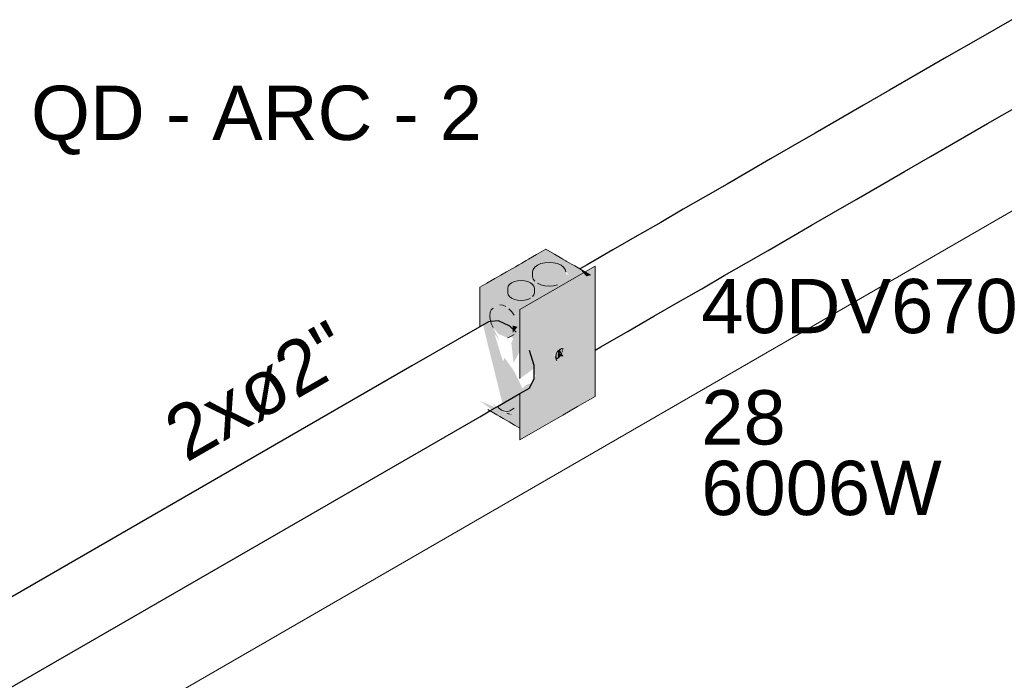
# Model space of a CAD drawing. Header units: millimetres. Extents: x 4480191 to 4481199, y -30324204 to -30323479.
# Tile 118 of 243: x 4480225.19 to 4480228.82, y -30323893.63 to -30323891.19. Entities that reach past the tile are written whole.
import ezdxf

# ---------------------------------------------------------------- set-up
doc = ezdxf.new("R2010")
doc.units = ezdxf.units.MM
doc.linetypes.add('NULL', pattern=[0])
for name, color, linetype, lineweight in [('DI-Elementos externos em corte', 9, 'Continuous', 18), ('EL-Caixa ARC', 9, 'Continuous', 18), ('EL-Condutos ARC (Baixa)', 54, 'Continuous', 25), ('EL-Textos conduto ARC', 7, 'Continuous', 9), ('Textos', 7, 'Continuous', 9)]:
    doc.layers.add(name, color=color, linetype=linetype, lineweight=lineweight)
doc.styles.add('ARIAL', font='arial.ttf')

msp = doc.modelspace()

# ---------------------------------------------------------------- hatches: boundary and pattern name
at = {"layer": 'EL-Caixa ARC', "linetype": 'Continuous', "true_color": 0x105689}
for points in [[(4480227.1312, -30323892.0384), (4480226.8887, -30323892.1784), (4480227.0489, -30323892.2709), (4480227.0516, -30323892.2592), (4480227.0417, -30323892.1733), (4480227.0216, -30323892.2012), (4480227.007, -30323892.1677), (4480227.0238, -30323892.155), (4480227.0571, -30323892.1558), (4480227.0417, -30323892.1733), (4480227.0532, -30323892.2734), (4480227.0829, -30323892.1838), (4480227.0817, -30323892.1616), (4480227.0758, -30323892.1565), (4480227.0774, -30323892.1462), (4480227.0829, -30323892.1838), (4480227.1136, -30323892.0914), (4480227.0829, -30323892.1264), (4480227.085, -30323892.1129), (4480227.1136, -30323892.0914), (4480227.1442, -30323892.0867), (4480227.1748, -30323892.0915), (4480227.1947, -30323892.1025), (4480227.1136, -30323892.0914), (4480227.0569, -30323892.2621), (4480227.098, -30323892.2312), (4480227.1499, -30323892.2009), (4480227.1833, -30323892.1759), (4480227.215, -30323892.1639), (4480227.2181, -30323892.1335), (4480227.2073, -30323892.1305), (4480227.2054, -30323892.1221), (4480227.2181, -30323892.1335), (4480227.215, -30323892.1639), (4480227.2815, -30323892.1388), (4480227.2573, -30323892.1113)], [(4480227.1135, -30323892.0915), (4480227.1008, -30323892.0971), (4480227.085, -30323892.1129), (4480227.0829, -30323892.1389), (4480227.0911, -30323892.1565), (4480227.1008, -30323892.1471), (4480227.1008, -30323892.1639), (4480227.1135, -30323892.1695), (4480227.1442, -30323892.1742), (4480227.1748, -30323892.1695), (4480227.1748, -30323892.1586), (4480227.2033, -30323892.1421), (4480227.2054, -30323892.1221), (4480227.1972, -30323892.1044), (4480227.1748, -30323892.0915), (4480227.1442, -30323892.0867)], [(4480227.3132, -30323892.5804), (4480227.3132, -30323892.1004), (4480227.036, -30323892.2604), (4480227.036, -30323892.5149), (4480227.0584, -30323892.4986), (4480227.0584, -30323892.3907), (4480227.0558, -30323892.3628), (4480227.0553, -30323892.338), (4480227.0584, -30323892.2734), (4480227.1597, -30323892.4247), (4480227.1664, -30323892.4284), (4480227.1849, -30323892.4064), (4480227.3113, -30323892.1274), (4480227.2036, -30323892.3984), (4480227.1925, -30323892.4042), (4480227.1895, -30323892.4217), (4480227.1971, -30323892.4334), (4480227.1842, -30323892.4328), (4480227.1699, -30323892.445), (4480227.0584, -30323892.7254), (4480227.1675, -30323892.4364), (4480227.0584, -30323892.2734), (4480227.0553, -30323892.338), (4480227.0558, -30323892.3628), (4480227.0584, -30323892.3907), (4480227.0584, -30323892.4986), (4480227.0884, -30323892.4768), (4480227.0818, -30323892.445), (4480227.0884, -30323892.466), (4480227.0884, -30323892.5068), (4480227.0969, -30323892.4978), (4480227.0807, -30323892.5304), (4480227.0584, -30323892.5384), (4480227.0374, -30323892.5606), (4480227.0362, -30323892.57), (4480227.036, -30323892.7404)], [(4480227.2815, -30323892.1388), (4480227.2957, -30323892.1334), (4480227.257, -30323892.1111)], [(4480227.0647, -30323892.1576), (4480227.0402, -30323892.1538), (4480227.0157, -30323892.1576), (4480226.9978, -30323892.1679), (4480226.9912, -30323892.1821), (4480226.9929, -30323892.2062), (4480227.0056, -30323892.2189), (4480227.0276, -30323892.2262), (4480227.0529, -30323892.2262), (4480227.0749, -30323892.2189), (4480227.0749, -30323892.2021), (4480227.0827, -30323892.213), (4480227.0875, -30323892.2062), (4480227.0892, -30323892.1821), (4480227.0827, -30323892.1679)], [(4480227.19, -30323892.4029), (4480227.3113, -30323892.1274), (4480227.1882, -30323892.399)], [(4480227.1991, -30323892.4003), (4480227.3113, -30323892.1274), (4480227.19, -30323892.4029)], [(4480227.1999, -30323892.4077), (4480227.3113, -30323892.1274), (4480227.1991, -30323892.4003)], [(4480226.9603, -30323892.3734), (4480226.9307, -30323892.3118), (4480226.9264, -30323892.2973), (4480226.9258, -30323892.2758), (4480226.9383, -30323892.255), (4480226.9973, -30323892.3152), (4480227.0351, -30323892.3162), (4480227.0532, -30323892.2734), (4480226.8887, -30323892.1784), (4480226.9418, -30323892.3492)], [(4480226.9349, -30323892.6308), (4480226.9177, -30323892.6291), (4480227.036, -30323892.6975), (4480227.036, -30323892.6521), (4480226.8887, -30323892.1784), (4480226.8887, -30323892.3237), (4480226.9001, -30323892.3172), (4480226.9789, -30323892.635), (4480227.0041, -30323892.6304), (4480226.9988, -30323892.6335), (4480226.9794, -30323892.6352), (4480227.0083, -30323892.6475), (4480227.0124, -30323892.6627), (4480227.0159, -30323892.6611), (4480227.0085, -30323892.6476), (4480226.9917, -30323892.6456), (4480226.9805, -30323892.6391), (4480226.9341, -30323892.6056), (4480226.9472, -30323892.6215), (4480226.8887, -30323892.5967)], [(4480226.9376, -30323892.3261), (4480226.957, -30323892.3503), (4480226.9898, -30323892.3643), (4480226.9988, -30323892.3615), (4480227.0216, -30323892.3459), (4480227.01, -30323892.3456), (4480227.01, -30323892.3197), (4480227.0259, -30323892.3105), (4480227.0057, -30323892.3051), (4480227.0216, -30323892.2959), (4480226.9988, -30323892.2908), (4480227.0147, -30323892.2816), (4480226.9953, -30323892.2574), (4480226.9794, -30323892.2666), (4480226.9841, -30323892.2493), (4480226.9625, -30323892.2435), (4480226.9376, -30323892.2554), (4480226.9264, -30323892.2714), (4480226.9264, -30323892.2973), (4480226.957, -30323892.2537), (4480226.9926, -30323892.3155), (4480226.9453, -30323892.2704), (4480226.9264, -30323892.2973)], [(4480226.9453, -30323892.2704), (4480226.9926, -30323892.3155), (4480226.957, -30323892.2537)], [(4480227.0046, -30323892.3836), (4480227.0124, -30323892.4563), (4480227.0532, -30323892.3856), (4480227.0532, -30323892.3166), (4480226.9973, -30323892.3152), (4480227.002, -30323892.3596), (4480227.0118, -30323892.3677)], [(4480227.01, -30323892.3456), (4480227.0274, -30323892.3243), (4480227.01, -30323892.3197)], [(4480227.1852, -30323892.4062), (4480227.1762, -30323892.4141), (4480227.1764, -30323892.439), (4480227.1789, -30323892.4371)], [(4480227.1859, -30323892.4059), (4480227.1789, -30323892.4371), (4480227.1831, -30323892.4327)], [(4480227.1871, -30323892.4054), (4480227.1831, -30323892.4327), (4480227.1867, -30323892.4274)], [(4480227.0532, -30323892.7074), (4480227.0502, -30323892.5609), (4480227.016, -30323892.4895), (4480226.9798, -30323892.4384), (4480226.9737, -30323892.4519)], [(4480227.1666, -30323892.4452), (4480227.1657, -30323892.4412), (4480227.0584, -30323892.7254)], [(4480227.1676, -30323892.4425), (4480227.0584, -30323892.7254), (4480227.1699, -30323892.445)], [(4480227.1687, -30323892.4424), (4480227.1745, -30323892.4404), (4480227.1743, -30323892.4168)], [(4480227.1895, -30323892.4217), (4480227.1831, -30323892.4327), (4480227.1971, -30323892.4334)], [(4480226.957, -30323892.6223), (4480226.9794, -30323892.6352), (4480226.9988, -30323892.6335), (4480227.0259, -30323892.6084), (4480227.01, -30323892.6176), (4480227.0274, -30323892.5963), (4480227.01, -30323892.5917), (4480227.0259, -30323892.5825), (4480227.0084, -30323892.5861), (4480226.9596, -30323892.6142)], [(4480226.983, -30323892.6384), (4480226.9917, -30323892.6456), (4480227.0082, -30323892.6476)]]:
    msp.add_hatch(color=146, dxfattribs=at).paths.add_polyline_path(points)

# ---------------------------------------------------------------- linework, layer by layer
at = {"layer": 'DI-Elementos externos em corte'}
msp.add_line((4480225.5577, -30323893.7976), (4480229.0802, -30323891.7639), dxfattribs=at)
at = {"layer": 'EL-Caixa ARC'}
for p, q in [((4480227.1312, -30323892.0384), (4480227.0976, -30323892.0578)), ((4480227.1631, -30323892.0568), (4480227.1312, -30323892.0384)), ((4480227.0588, -30323892.0802), (4480227.0428, -30323892.0894)), ((4480227.0683, -30323892.0747), (4480227.0588, -30323892.0802)), ((4480227.0829, -30323892.0662), (4480227.0683, -30323892.0747)), ((4480227.0976, -30323892.0578), (4480227.0829, -30323892.0662)), ((4480227.1442, -30323892.0867), (4480227.1283, -30323892.0879)), ((4480227.16, -30323892.0879), (4480227.1442, -30323892.0867)), ((4480227.191, -30323892.0729), (4480227.1631, -30323892.0568)), ((4480227.1946, -30323892.075), (4480227.191, -30323892.0729)), ((4480227.2054, -30323892.0812), (4480227.1946, -30323892.075)), ((4480227.2066, -30323892.0819), (4480227.2054, -30323892.0812)), ((4480227.2171, -30323892.088), (4480227.2066, -30323892.0819)), ((4480226.9868, -30323892.1217), (4480226.9657, -30323892.1339)), ((4480227.0197, -30323892.1027), (4480226.9868, -30323892.1217)), ((4480227.0326, -30323892.0953), (4480227.0197, -30323892.1027)), ((4480227.0428, -30323892.0894), (4480227.0326, -30323892.0953)), ((4480227.2759, -30323892.1219), (4480227.036, -30323892.2604)), ((4480227.085, -30323892.1129), (4480227.0829, -30323892.1221)), ((4480227.0829, -30323892.1221), (4480227.0829, -30323892.1389)), ((4480227.0911, -30323892.1044), (4480227.085, -30323892.1129)), ((4480227.1008, -30323892.0971), (4480227.0911, -30323892.1044)), ((4480227.1135, -30323892.0915), (4480227.1008, -30323892.0971)), ((4480227.1283, -30323892.0879), (4480227.1135, -30323892.0915)), ((4480227.1748, -30323892.0915), (4480227.16, -30323892.0879)), ((4480227.1875, -30323892.0971), (4480227.1748, -30323892.0915)), ((4480227.1972, -30323892.1044), (4480227.1875, -30323892.0971)), ((4480227.2033, -30323892.1129), (4480227.1972, -30323892.1044)), ((4480227.2054, -30323892.1221), (4480227.2033, -30323892.1129)), ((4480227.2257, -30323892.093), (4480227.2171, -30323892.088)), ((4480227.2378, -30323892.0999), (4480227.2257, -30323892.093)), ((4480227.257, -30323892.1111), (4480227.2378, -30323892.0999)), ((4480227.2957, -30323892.1334), (4480227.257, -30323892.1111)), ((4480227.3132, -30323892.1004), (4480227.2759, -30323892.1219)), ((4480227.3132, -30323892.5804), (4480227.3132, -30323892.1004)), ((4480226.944, -30323892.1464), (4480226.9145, -30323892.1635)), ((4480226.9657, -30323892.1339), (4480226.944, -30323892.1464)), ((4480227.0157, -30323892.1576), (4480227.0056, -30323892.1621)), ((4480227.0276, -30323892.1548), (4480227.0157, -30323892.1576)), ((4480227.0402, -30323892.1538), (4480227.0276, -30323892.1548)), ((4480227.0529, -30323892.1548), (4480227.0402, -30323892.1538)), ((4480227.0647, -30323892.1576), (4480227.0529, -30323892.1548)), ((4480227.0749, -30323892.1621), (4480227.0647, -30323892.1576)), ((4480227.0829, -30323892.1389), (4480227.085, -30323892.148)), ((4480227.085, -30323892.148), (4480227.0911, -30323892.1565)), ((4480226.9145, -30323892.1635), (4480226.8887, -30323892.1784)), ((4480226.8887, -30323892.1784), (4480226.8887, -30323892.2164)), ((4480226.9929, -30323892.1748), (4480226.9912, -30323892.1821)), ((4480226.9912, -30323892.1821), (4480226.9912, -30323892.1989)), ((4480226.9978, -30323892.1679), (4480226.9929, -30323892.1748)), ((4480227.0056, -30323892.1621), (4480226.9978, -30323892.1679)), ((4480227.0827, -30323892.1679), (4480227.0749, -30323892.1621)), ((4480227.0876, -30323892.1748), (4480227.0827, -30323892.1679)), ((4480227.0892, -30323892.1821), (4480227.0876, -30323892.1748)), ((4480227.0892, -30323892.1989), (4480227.0892, -30323892.1821)), ((4480227.1008, -30323892.1639), (4480227.1135, -30323892.1695)), ((4480227.1135, -30323892.1695), (4480227.1283, -30323892.173)), ((4480227.1283, -30323892.173), (4480227.1442, -30323892.1742)), ((4480227.1442, -30323892.1742), (4480227.16, -30323892.173)), ((4480227.16, -30323892.173), (4480227.1748, -30323892.1695)), ((4480226.8887, -30323892.2164), (4480226.8887, -30323892.2713)), ((4480226.9912, -30323892.1989), (4480226.9929, -30323892.2062)), ((4480226.9929, -30323892.2062), (4480226.9978, -30323892.213)), ((4480226.9978, -30323892.213), (4480227.0056, -30323892.2189)), ((4480227.0056, -30323892.2189), (4480227.0157, -30323892.2234)), ((4480227.0157, -30323892.2234), (4480227.0276, -30323892.2262)), ((4480227.0276, -30323892.2262), (4480227.0402, -30323892.2272)), ((4480227.0402, -30323892.2272), (4480227.0529, -30323892.2262)), ((4480227.0529, -30323892.2262), (4480227.0647, -30323892.2234)), ((4480227.0647, -30323892.2234), (4480227.0749, -30323892.2189)), ((4480227.0827, -30323892.213), (4480227.0875, -30323892.2062)), ((4480227.0875, -30323892.2062), (4480227.0892, -30323892.1989)), ((4480226.9307, -30323892.2618), (4480226.9264, -30323892.2714)), ((4480226.9376, -30323892.2554), (4480226.9307, -30323892.2618)), ((4480226.9729, -30323892.2445), (4480226.9625, -30323892.2435)), ((4480226.9841, -30323892.2493), (4480226.9729, -30323892.2445)), ((4480227.0058, -30323892.2685), (4480226.9953, -30323892.2574)), ((4480227.0147, -30323892.2816), (4480227.0058, -30323892.2685)), ((4480227.036, -30323892.2604), (4480227.036, -30323892.3001)), ((4480226.8887, -30323892.2713), (4480226.8887, -30323892.3237)), ((4480226.9264, -30323892.2714), (4480226.9249, -30323892.2835)), ((4480226.9249, -30323892.2835), (4480226.9264, -30323892.2973)), ((4480226.9264, -30323892.2973), (4480226.9276, -30323892.3013)), ((4480226.9276, -30323892.3013), (4480226.9286, -30323892.3049)), ((4480226.9286, -30323892.3049), (4480226.9307, -30323892.3118)), ((4480227.036, -30323892.3001), (4480227.036, -30323892.3545)), ((4480226.9307, -30323892.3118), (4480226.9376, -30323892.3261)), ((4480226.9898, -30323892.3643), (4480226.9988, -30323892.3615)), ((4480226.9988, -30323892.3615), (4480227.0147, -30323892.3523)), ((4480227.036, -30323892.3545), (4480227.036, -30323892.3568)), ((4480227.036, -30323892.3568), (4480227.036, -30323892.5149)), ((4480227.1762, -30323892.4141), (4480227.1804, -30323892.4096)), ((4480227.1804, -30323892.4096), (4480227.1849, -30323892.4064)), ((4480227.1849, -30323892.4064), (4480227.1893, -30323892.4045)), ((4480227.1893, -30323892.4045), (4480227.1907, -30323892.4043)), ((4480227.1907, -30323892.4043), (4480227.1935, -30323892.4041)), ((4480227.1907, -30323892.4043), (4480227.1912, -30323892.4055)), ((4480227.1912, -30323892.4055), (4480227.1918, -30323892.4104)), ((4480227.1918, -30323892.4104), (4480227.1912, -30323892.4159)), ((4480227.1935, -30323892.4041), (4480227.1971, -30323892.4052)), ((4480227.1675, -30323892.4364), (4480227.1681, -30323892.4309)), ((4480227.1681, -30323892.4412), (4480227.1675, -30323892.4364)), ((4480227.1681, -30323892.4309), (4480227.1699, -30323892.425)), ((4480227.1687, -30323892.4424), (4480227.1681, -30323892.4412)), ((4480227.17, -30323892.4423), (4480227.1687, -30323892.4424)), ((4480227.1699, -30323892.445), (4480227.1687, -30323892.4424)), ((4480227.1699, -30323892.425), (4480227.1726, -30323892.4193)), ((4480227.1726, -30323892.4476), (4480227.1699, -30323892.445)), ((4480227.1745, -30323892.4404), (4480227.17, -30323892.4423)), ((4480227.1726, -30323892.4193), (4480227.1762, -30323892.4141)), ((4480227.1789, -30323892.4371), (4480227.1745, -30323892.4404)), ((4480227.1831, -30323892.4327), (4480227.1789, -30323892.4371)), ((4480227.1867, -30323892.4274), (4480227.1831, -30323892.4327)), ((4480227.1895, -30323892.4217), (4480227.1867, -30323892.4274)), ((4480227.1912, -30323892.4159), (4480227.1895, -30323892.4217)), ((4480227.036, -30323892.5701), (4480227.036, -30323892.6191)), ((4480227.2486, -30323892.6177), (4480227.3132, -30323892.5804)), ((4480226.9177, -30323892.6291), (4480226.9509, -30323892.6483)), ((4480226.953, -30323892.6181), (4480226.957, -30323892.6223)), ((4480226.957, -30323892.6223), (4480226.9682, -30323892.6305)), ((4480226.9682, -30323892.6305), (4480226.9794, -30323892.6352)), ((4480226.9988, -30323892.6335), (4480227.0147, -30323892.6243)), ((4480227.036, -30323892.6191), (4480227.036, -30323892.6205)), ((4480227.036, -30323892.6205), (4480227.036, -30323892.6975)), ((4480227.1936, -30323892.6495), (4480227.2486, -30323892.6177)), ((4480226.9509, -30323892.6483), (4480226.962, -30323892.6547)), ((4480226.962, -30323892.6547), (4480226.9743, -30323892.6618)), ((4480226.9743, -30323892.6618), (4480226.9855, -30323892.6683)), ((4480226.9794, -30323892.6352), (4480226.9898, -30323892.6363)), ((4480226.9898, -30323892.6363), (4480226.9988, -30323892.6335)), ((4480227.036, -30323892.7404), (4480227.1936, -30323892.6495)), ((4480226.9855, -30323892.6683), (4480226.9961, -30323892.6744)), ((4480226.9961, -30323892.6744), (4480227.0064, -30323892.6803)), ((4480227.0064, -30323892.6803), (4480227.0164, -30323892.6861)), ((4480227.0164, -30323892.6861), (4480227.0187, -30323892.6875)), ((4480227.0187, -30323892.6875), (4480227.036, -30323892.6975)), ((4480227.036, -30323892.6975), (4480227.036, -30323892.7047)), ((4480227.036, -30323892.7047), (4480227.036, -30323892.7404))]:
    msp.add_line(p, q, dxfattribs=at)
at = {"layer": 'EL-Condutos ARC (Baixa)'}
for p, q in [((4480228.8472, -30323891.193), (4480228.7231, -30323891.2646)), ((4480228.7231, -30323891.2646), (4480228.6073, -30323891.3315)), ((4480228.6073, -30323891.3315), (4480228.499, -30323891.394)), ((4480228.499, -30323891.394), (4480228.3975, -30323891.4526)), ((4480228.3975, -30323891.4526), (4480228.3016, -30323891.508)), ((4480228.3016, -30323891.508), (4480228.2107, -30323891.5604)), ((4480228.7583, -30323891.5757), (4480228.8741, -30323891.5089)), ((4480228.2107, -30323891.5604), (4480228.1238, -30323891.6106)), ((4480228.6501, -30323891.6382), (4480228.7583, -30323891.5757)), ((4480228.1238, -30323891.6106), (4480228.0401, -30323891.659)), ((4480228.5485, -30323891.6969), (4480228.6501, -30323891.6382)), ((4480228.0401, -30323891.659), (4480227.9586, -30323891.706)), ((4480227.9586, -30323891.706), (4480227.8785, -30323891.7523)), ((4480228.4527, -30323891.7522), (4480228.5485, -30323891.6969)), ((4480227.8785, -30323891.7523), (4480227.7989, -30323891.7982)), ((4480228.3618, -30323891.8047), (4480228.4527, -30323891.7522)), ((4480227.7989, -30323891.7982), (4480227.719, -30323891.8444)), ((4480228.2749, -30323891.8549), (4480228.3618, -30323891.8047)), ((4480227.719, -30323891.8444), (4480227.6378, -30323891.8912)), ((4480228.1911, -30323891.9032), (4480228.2749, -30323891.8549)), ((4480227.6378, -30323891.8912), (4480227.5545, -30323891.9393)), ((4480228.1096, -30323891.9503), (4480228.1911, -30323891.9032)), ((4480227.5545, -30323891.9393), (4480227.4683, -30323891.9891)), ((4480228.0295, -30323891.9965), (4480228.1096, -30323891.9503)), ((4480227.4683, -30323891.9891), (4480227.3781, -30323892.0411)), ((4480227.95, -30323892.0425), (4480228.0295, -30323891.9965)), ((4480227.3781, -30323892.0411), (4480227.2832, -30323892.0959)), ((4480227.87, -30323892.0886), (4480227.95, -30323892.0425)), ((4480227.2595, -30323892.1096), (4480227.257, -30323892.1111)), ((4480227.2832, -30323892.0959), (4480227.2595, -30323892.1096)), ((4480227.7888, -30323892.1355), (4480227.87, -30323892.0886)), ((4480227.7056, -30323892.1836), (4480227.7888, -30323892.1355)), ((4480227.6193, -30323892.2334), (4480227.7056, -30323892.1836)), ((4480227.5292, -30323892.2854), (4480227.6193, -30323892.2334)), ((4480226.9274, -30323892.305), (4480226.92, -30323892.3056)), ((4480226.9568, -30323892.3023), (4480226.9286, -30323892.3049)), ((4480226.9991, -30323892.3216), (4480226.9568, -30323892.3023)), ((4480227.4343, -30323892.3402), (4480227.5292, -30323892.2854)), ((4480226.8887, -30323892.3237), (4480226.6387, -30323892.4681)), ((4480226.92, -30323892.3056), (4480226.8887, -30323892.3237)), ((4480227.0225, -30323892.3439), (4480226.9991, -30323892.3216)), ((4480227.3338, -30323892.3982), (4480227.4343, -30323892.3402)), ((4480227.0884, -30323892.466), (4480227.0711, -30323892.4112)), ((4480227.3136, -30323892.4099), (4480227.3338, -30323892.3982)), ((4480226.6387, -30323892.4681), (4480225.516, -30323893.1162)), ((4480227.0884, -30323892.515), (4480227.0884, -30323892.466)), ((4480227.0711, -30323892.5499), (4480227.0884, -30323892.515)), ((4480227.036, -30323892.5701), (4480227.0711, -30323892.5499)), ((4480226.953, -30323892.6181), (4480227.036, -30323892.5701)), ((4480226.9258, -30323892.6338), (4480226.9517, -30323892.6188)), ((4480226.9517, -30323892.6188), (4480226.953, -30323892.6181)), ((4480224.5839, -30323893.9859), (4480226.8887, -30323892.6552)), ((4480226.8887, -30323892.6552), (4480226.9258, -30323892.6338)), ((4480225.516, -30323893.1162), (4480224.7257, -30323893.5725))]:
    msp.add_line(p, q, dxfattribs=at)

# ---------------------------------------------------------------- texts
at = {"layer": 'EL-Textos conduto ARC', "linetype": 'NULL', "insert": (4480226.1222, -30323892.6503), "char_height": 0.2, "width": 1.440854, "attachment_point": 8, "rotation": 30.0001, "line_spacing_factor": 0.6, "style": 'ARIAL'}
msp.add_mtext('2xø2"', dxfattribs=at)
at = {"layer": 'Textos', "linetype": 'NULL', "char_height": 0.2, "attachment_point": 7, "line_spacing_factor": 0.6, "style": 'ARIAL'}
for s, insert, width in [('QD - ARC - 2', (4480225.2355, -30323891.691), 3.321951), ('40DV670', (4480227.7041, -30323892.3504), 2.329878), ('28', (4480227.7041, -30323892.7604), 0.621341), ('6006W', (4480227.7041, -30323893.0204), 1.770122)]:
    msp.add_mtext(s, dxfattribs=dict(at, insert=insert, width=width))

doc.saveas('drawing.dxf')
